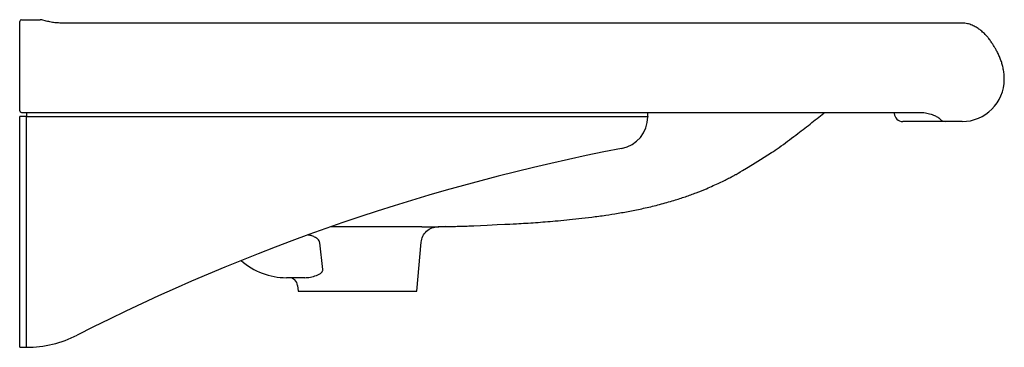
# Model space of a CAD drawing. Header units: millimetres. Extents: x 3245.95 to 3246.53, y 2472.802 to 2472.995.
import ezdxf

# ---------------------------------------------------------------- set-up
doc = ezdxf.new("R2010")
doc.units = ezdxf.units.MM
doc.layers.add('SANINDUSA', color=3, linetype='Continuous')

msp = doc.modelspace()

# ---------------------------------------------------------------- linework, layer by layer
at = {"layer": 'SANINDUSA'}
for p, q in [((3245.94996, 2472.993), (3245.94996, 2472.99394)), ((3245.94996, 2472.94211), (3245.94996, 2472.993)), ((3245.95096, 2472.99494), (3245.96205, 2472.99494)), ((3246.50508, 2472.99294), (3245.97487, 2472.99294)), ((3246.52996, 2472.95984), (3246.52996, 2472.95996)), ((3245.94996, 2472.94135), (3245.94996, 2472.94211)), ((3245.94996, 2472.80194), (3245.94996, 2472.93794)), ((3245.95396, 2472.93794), (3245.94996, 2472.93794)), ((3245.95096, 2472.94035), (3246.48023, 2472.94035)), ((3245.95396, 2472.94035), (3245.95396, 2472.93794)), ((3245.95396, 2472.80194), (3245.95396, 2472.93794)), ((3245.95396, 2472.93794), (3246.31996, 2472.93794)), ((3246.31996, 2472.93794), (3246.31996, 2472.94035)), ((3246.31996, 2472.93794), (3246.31996, 2472.93774)), ((3246.46515, 2472.94035), (3246.46517, 2472.93977)), ((3246.49519, 2472.93494), (3246.47016, 2472.93494)), ((3246.50506, 2472.93494), (3246.49519, 2472.93494)), ((3246.18688, 2472.87293), (3246.13321, 2472.87293)), ((3246.20095, 2472.87308), (3246.19637, 2472.87296)), ((3246.12848, 2472.84777), (3246.12671, 2472.86354)), ((3246.18396, 2472.83494), (3246.18649, 2472.86383)), ((3246.11792, 2472.84294), (3246.10707, 2472.84294)), ((3246.11366, 2472.83838), (3246.11396, 2472.83494)), ((3246.11396, 2472.83494), (3246.18396, 2472.83494)), ((3245.94996, 2472.80194), (3245.9539, 2472.80194)), ((3245.9539, 2472.80194), (3245.95396, 2472.80194)), ((3245.95396, 2472.80194), (3245.9539, 2472.80194))]:
    msp.add_line(p, q, dxfattribs=at)
for centre, radius, start, end in [((3245.95096, 2472.99394), 0.001, 90, 180), ((3246.50506, 2472.95984), 0.0249, 270, 0), ((3245.95096, 2472.94135), 0.001, 180, 270), ((3246.30096, 2472.93774), 0.019, 280.87248, 0), ((3246.47016, 2472.93994), 0.005, 182, 270), ((3246.49593, 2472.94085), 0.00596, 219.47431, 262.85954), ((3246.53278, 2471.7308), 1.21, 100.87248, 116.97892), ((3246.10707, 2472.88294), 0.04, 228.28684, 270), ((3246.10868, 2472.83794), 0.005, 5, 90), ((3245.9539, 2472.86794), 0.066, 270.04775, 296.97892)]:
    msp.add_arc(centre, radius, start, end, dxfattribs=at)
for points, knots in [([(3245.96353, 2472.99472), (3245.9632, 2472.99481), (3245.96271, 2472.99495), (3245.96221, 2472.99494), (3245.96205, 2472.99494)], [0, 0, 0, 0, 0.667417, 1, 1, 1, 1]), ([(3245.97496, 2472.99294), (3245.974, 2472.99296), (3245.97207, 2472.99301), (3245.96918, 2472.99336), (3245.96627, 2472.99392), (3245.9644, 2472.99446), (3245.96345, 2472.99474)], [0, 0, 0, 0, 0.2399078, 0.4839063, 0.7352866, 1, 1, 1, 1]), ([(3246.52996, 2472.95996), (3246.52996, 2472.96012), (3246.52996, 2472.96045), (3246.52991, 2472.96203), (3246.52968, 2472.96437), (3246.52914, 2472.96711), (3246.52843, 2472.96966), (3246.52758, 2472.97202), (3246.52656, 2472.97437), (3246.5255, 2472.97649), (3246.52445, 2472.9784), (3246.52342, 2472.98011), (3246.52223, 2472.98191), (3246.52093, 2472.98369), (3246.51942, 2472.98549), (3246.51768, 2472.98731), (3246.51566, 2472.98903), (3246.51341, 2472.99056), (3246.51098, 2472.99179), (3246.50817, 2472.99273), (3246.50613, 2472.99287), (3246.50508, 2472.99294)], [0, 0, 0, 0, 0.035375, 0.073135, 0.150347, 0.218964, 0.274609, 0.332044, 0.389282, 0.44693, 0.489616, 0.53251, 0.576702, 0.626923, 0.669281, 0.719418, 0.777456, 0.826425, 0.879899, 0.937857, 1, 1, 1, 1]), ([(3246.40723, 2472.92701), (3246.41003, 2472.92916), (3246.41558, 2472.93342), (3246.42117, 2472.93792), (3246.42395, 2472.94019), (3246.42414, 2472.94035)], [0, 0, 0, 0, 0.488449, 0.965146, 1, 1, 1, 1]), ([(3246.48023, 2472.94033), (3246.48041, 2472.94033), (3246.4812, 2472.94036), (3246.4826, 2472.94023), (3246.48436, 2472.93996), (3246.48604, 2472.93954), (3246.48758, 2472.93904), (3246.48888, 2472.93849), (3246.48995, 2472.93796), (3246.49072, 2472.9375), (3246.49117, 2472.9372), (3246.49136, 2472.93704), (3246.49134, 2472.93706), (3246.49134, 2472.93706)], [0, 0, 0, 0, 0.03178, 0.141131, 0.251491, 0.362672, 0.47877, 0.593299, 0.699097, 0.811606, 0.900757, 0.976308, 1, 1, 1, 1]), ([(3246.39274, 2472.91662), (3246.39429, 2472.91765), (3246.39922, 2472.92092), (3246.4039, 2472.92451), (3246.4071, 2472.92697)], [0, 0, 0, 0, 0.314465, 1, 1, 1, 1]), ([(3246.21752, 2472.87354), (3246.24117, 2472.87466), (3246.24548, 2472.8749), (3246.25386, 2472.87544), (3246.26363, 2472.87619), (3246.27211, 2472.87696), (3246.27925, 2472.87771), (3246.28693, 2472.87862), (3246.29471, 2472.87969), (3246.30256, 2472.88092), (3246.31038, 2472.88232), (3246.31858, 2472.88402), (3246.32696, 2472.88606), (3246.33484, 2472.88829), (3246.34204, 2472.89061), (3246.34843, 2472.89293), (3246.35392, 2472.89513), (3246.35848, 2472.89712), (3246.36217, 2472.89883), (3246.36542, 2472.90042), (3246.36821, 2472.90184), (3246.37046, 2472.90303), (3246.37211, 2472.90392), (3246.37301, 2472.90442), (3246.37339, 2472.90462), (3246.37337, 2472.90461), (3246.39274, 2472.91662)], [0, 0, 0, 0, 0.018258, 0.113546, 0.20906, 0.263148, 0.317311, 0.372032, 0.42817, 0.474993, 0.524435, 0.576343, 0.629664, 0.683122, 0.726781, 0.768778, 0.808365, 0.836101, 0.861967, 0.885946, 0.908267, 0.92952, 0.950745, 0.973254, 0.997799, 1, 1, 1, 1]), ([(3246.18649, 2472.86383), (3246.18672, 2472.86505), (3246.1872, 2472.86748), (3246.18952, 2472.87046), (3246.19268, 2472.87253), (3246.19514, 2472.87282), (3246.19637, 2472.87296)], [0, 0, 0, 0, 0.25, 0.499999, 0.75, 1, 1, 1, 1]), ([(3246.18688, 2472.87293), (3246.18687, 2472.87293), (3246.18681, 2472.87292), (3246.18707, 2472.87292), (3246.18784, 2472.87292), (3246.18924, 2472.87293), (3246.19134, 2472.87294), (3246.19426, 2472.87297), (3246.198, 2472.87302), (3246.20227, 2472.8731), (3246.20667, 2472.8732), (3246.21079, 2472.87331), (3246.21446, 2472.87343), (3246.21655, 2472.87351), (3246.21752, 2472.87354)], [0, 0, 0, 0, 0.019304, 0.116817, 0.206211, 0.288558, 0.366591, 0.445035, 0.530103, 0.62609, 0.724749, 0.820885, 0.916514, 1, 1, 1, 1]), ([(3246.12671, 2472.86354), (3246.12666, 2472.86379), (3246.12654, 2472.86439), (3246.1259, 2472.86538), (3246.12459, 2472.86653), (3246.1227, 2472.86741), (3246.121, 2472.86791), (3246.12007, 2472.86798), (3246.11983, 2472.86799)], [0, 0, 0, 0, 0.08516, 0.210178, 0.396083, 0.678502, 0.919553, 1, 1, 1, 1]), ([(3246.11792, 2472.84294), (3246.11839, 2472.84296), (3246.12006, 2472.84301), (3246.12294, 2472.84359), (3246.12588, 2472.84465), (3246.12772, 2472.84583), (3246.1284, 2472.84674), (3246.12854, 2472.84735), (3246.1285, 2472.84764), (3246.12848, 2472.84777)], [0, 0, 0, 0, 0.121882, 0.431779, 0.716544, 0.863459, 0.93528, 0.971407, 1, 1, 1, 1])]:
    msp.add_open_spline(points, degree=3, knots=knots, dxfattribs=at)

doc.saveas('drawing.dxf')
